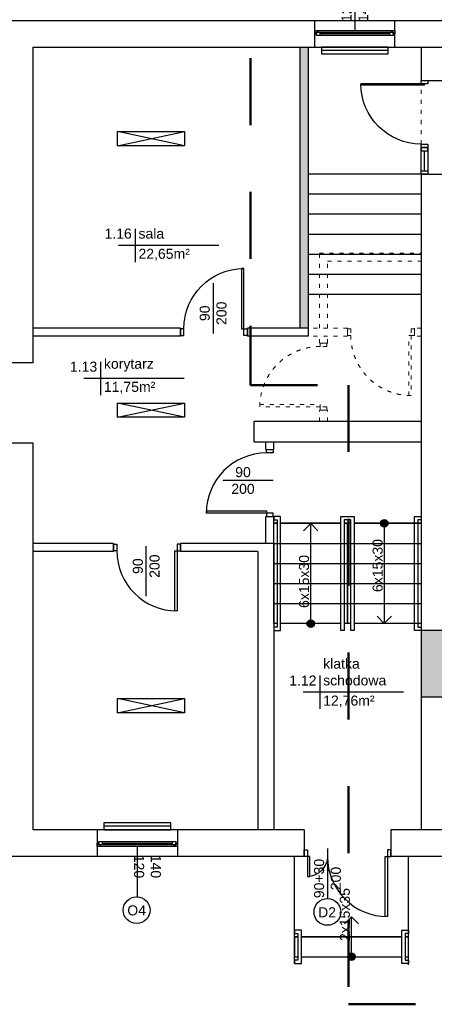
# Model space of a CAD drawing. Header units: millimetres. Extents: x 3698380 to 4312681, y 939872 to 1104488.
# Tile 41 of 93: x 3964475 to 3970672, y 1039219 to 1053940. Entities that reach past the tile are written whole.
import ezdxf
from ezdxf.enums import TextEntityAlignment as Align

# ---------------------------------------------------------------- set-up
doc = ezdxf.new("R2010")
doc.units = ezdxf.units.MM
doc.header["$LTSCALE"] = 10
doc.set_wipeout_variables(frame=1)
doc.linetypes.add('1', pattern=[2, 1, -1])
doc.linetypes.add('ACAD_ISO03W100', pattern=[30, 12, -18])
doc.layers.add('0 20 cienka', color=8, linetype='Continuous', lineweight=20)
doc.layers.add('HVAC_zakres_opracowania', color=1, linetype='1', lineweight=50)
for name, color, linetype in [('_wytyczne ele', 6, 'Continuous'), ('A_kreskowanie', 8, 'Continuous'), ('A_sc_istn', 252, 'Continuous'), ('A_sc_proj', 2, 'Continuous'), ('A_stolarka', 252, 'Continuous'), ('A_wymiary', 1, 'Continuous')]:
    doc.layers.add(name, color=color, linetype=linetype)
doc.styles.get("Standard").update_dxf_attribs({"font": 'arial.ttf'})
doc.linetypes.add('TRACKS', pattern='A,0.15,[130,ltypeshp.shx,S=0.25,R=0,X=0,Y=0],0.15', length=0.3)

# ---------------------------------------------------------------- blocks, each defined once
blk = doc.blocks.new('*U460')
at = {"color": 252}
for p, q in [((-32.5, 20), (-37.5, 20)), ((-37.5, 15), (-35, 15)), ((-35, 15), (-35, 17.5)), ((-35, 17.5), (-32.5, 17.5)), ((-30, 17.5), (-35, 17.5)), ((-35, 17.5), (-35, 12.5)), ((-32.5, 17.5), (-32.5, 20)), ((77.5, 20), (-32.5, 20)), ((-30, 12.5), (-30, 17.5)), ((75, 17.5), (-30, 17.5)), ((-30, 15), (75, 15)), ((80, 17.5), (75, 17.5)), ((75, 17.5), (75, 12.5)), ((82.5, 20), (77.5, 20)), ((77.5, 20), (77.5, 17.5)), ((77.5, 17.5), (80, 17.5)), ((80, 17.5), (80, 15)), ((80, 12.5), (80, 17.5)), ((80, 15), (82.5, 15)), ((-35, 12.5), (-30, 12.5)), ((-30, 12.5), (75, 12.5)), ((-30, 12.5), (75, 12.5)), ((75, 12.5), (80, 12.5))]:
    blk.add_line(p, q, dxfattribs=at)
for points in [[(-37.5, 20), (-37.5, 15), (-35, 15)], [(82.5, 20), (82.5, 15), (80, 15)]]:
    blk.add_lwpolyline(points, dxfattribs=at)
blk = doc.blocks.new('*U259')
at = {"color": 252}
blk.add_lwpolyline([(75, 0), (0, 0)], dxfattribs=at)
for tag, p in [('H', (30, 20)), ('S', (30, -5))]:
    blk.add_attdef(tag, text='', height=15, rotation=180, dxfattribs=at).set_placement(p, align=Align.CENTER)
blk = doc.blocks.new('*U196')
blk.add_arc((0, 0), 900, 0, 90)
blk.add_wipeout([(0, 900), (35, 900), (35, 0), (0, 0)])
blk.add_wipeout([(0, 900), (35, 900), (35, 0), (0, 0)])
blk.add_wipeout([(0, 900), (35, 900), (35, 0), (0, 0)])
for points in [[(35, 900), (35, 0), (0, 0), (0, 900)], [(-50, -100), (0, -100), (0, 0), (-50, 0)]]:
    blk.add_lwpolyline(points, close=True)
blk = doc.blocks.new('*U192')
blk.add_arc((0, 0), 300, 0, 90)
blk.add_wipeout([(0, 300), (35, 300), (35, 0), (0, 0)])
blk.add_wipeout([(0, 300), (35, 300), (35, 0), (0, 0)])
blk.add_wipeout([(0, 300), (35, 300), (35, 0), (0, 0)])
for points in [[(35, 300), (35, 0), (0, 0), (0, 300)], [(-50, -100), (0, -100), (0, 0), (-50, 0)]]:
    blk.add_lwpolyline(points, close=True)
blk = doc.blocks.new('*U338')
at = {"color": 252}
blk.add_lwpolyline([(75, 0), (0, 0)], dxfattribs=at)
for tag, p in [('S', (30, 5)), ('H', (30, -20))]:
    blk.add_attdef(tag, text='', height=15, dxfattribs=at).set_placement(p, align=Align.CENTER)
blk = doc.blocks.new('*U203')
blk.add_lwpolyline([(90, 105), (240, 105), (240, -5), (90, -5)], close=True)
blk.add_wipeout([(80, 215), (85, 215), (85, 210), (245, 210), (245, 215), (250, 215), (250, 205), (80, 205)])
for points in [[(80, 215), (85, 215), (85, 210), (245, 210), (245, 215), (250, 215), (250, 205), (80, 205)], [(90, 215), (90, -5), (90, -5), (90, 215)], [(90, 215), (240, 215), (240, 105), (90, 105)]]:
    blk.add_lwpolyline(points, close=True)
for points in [[(250, 115), (250, 110), (85, 110), (85, 100), (250, 100), (250, 95), (80, 95), (80, 115)], [(80, -5), (85, -5), (85, 0), (245, 0), (245, -5), (250, -5), (250, 5), (80, 5)]]:
    blk.add_wipeout(points)
for points in [[(250, 110), (85, 110), (85, 100), (250, 100), (250, 95), (80, 95), (80, 115), (250, 115)], [(80, -5), (85, -5), (85, 0), (245, 0), (245, -5), (250, -5), (250, 5), (80, 5)]]:
    blk.add_lwpolyline(points, close=True)
blk = doc.blocks.new('*U211')
for points in [[(90, 135), (90, -35), (90, -35), (90, 135)], [(90, 135), (120, 135), (120, -35), (90, -35)]]:
    blk.add_lwpolyline(points, close=True)
for points in [[(80, 135), (85, 135), (85, 130), (125, 130), (125, 135), (130, 135), (130, 125), (80, 125)], [(80, -35), (85, -35), (85, -30), (125, -30), (125, -35), (130, -35), (130, -25), (80, -25)]]:
    blk.add_wipeout(points)
for points in [[(80, 135), (85, 135), (85, 130), (125, 130), (125, 135), (130, 135), (130, 125), (80, 125)], [(80, -35), (85, -35), (85, -30), (125, -30), (125, -35), (130, -35), (130, -25), (80, -25)]]:
    blk.add_lwpolyline(points, close=True)
blk = doc.blocks.new('*U210')
h = blk.add_hatch(color=256)
h.dxf.hatch_style = 1
h.paths.add_polyline_path([(5.6, 0, 1), (-5.6, 0, 1)])
at = {"linetype": 'ACAD_ISO03W100', "lineweight": 15}
for q in [(-49, 10.6), (-49, -10.6)]:
    blk.add_line((-59.6, 0), q, dxfattribs=at)
blk.add_line((-5.6, 0), (-59.6, 0))
at = {"ltscale": 100}
blk.add_circle((0, 0), 5.61, dxfattribs=at)
blk.add_attdef('OPIS_SCHODÓW', text='', height=15, rotation=180).set_placement((-63.1, -10), align=Align.MIDDLE_CENTER)
blk = doc.blocks.new('*U213')
h = blk.add_hatch(color=256)
h.dxf.hatch_style = 1
h.paths.add_polyline_path([(5.6, 0, 1), (-5.6, 0, 1)])
at = {"linetype": 'ACAD_ISO03W100', "lineweight": 15}
for q in [(-139, 10.6), (-139, -10.6)]:
    blk.add_line((-149.6, 0), q, dxfattribs=at)
blk.add_line((-5.6, 0), (-149.6, 0))
at = {"ltscale": 100}
blk.add_circle((0, 0), 5.61, dxfattribs=at)
blk.add_attdef('OPIS_SCHODÓW', text='', height=15).set_placement((-63.1, 10), align=Align.MIDDLE_CENTER)
blk = doc.blocks.new('*U202')
h = blk.add_hatch(color=256)
h.dxf.hatch_style = 1
h.paths.add_polyline_path([(5.6, 0, 1), (-5.6, 0, 1)])
at = {"linetype": 'ACAD_ISO03W100', "lineweight": 15}
for q in [(-139, 10.6), (-139, -10.6)]:
    blk.add_line((-149.6, 0), q, dxfattribs=at)
blk.add_line((-5.6, 0), (-149.6, 0))
at = {"ltscale": 100}
blk.add_circle((0, 0), 5.61, dxfattribs=at)
blk.add_attdef('OPIS_SCHODÓW', text='', height=15, rotation=180).set_placement((-63.1, -10), align=Align.MIDDLE_CENTER)
blk = doc.blocks.new('*U469')
at = {"color": 252}
for points in [[(35, 900), (35, 0), (0, 0), (0, 900)], [(-50, -100), (0, -100), (0, 0), (-50, 0)], [(950, 0), (950, -100), (900, -100), (900, 0)]]:
    blk.add_lwpolyline(points, close=True, dxfattribs=at)
blk.add_arc((0, 0), 900, 0, 90, dxfattribs=at)
blk = doc.blocks.new('jndf')
at = {"layer": 'A_stolarka', "ltscale": 2}
for p, q in [((6686, -1555594), (6686, -1556544)), ((6686, -1555594), (6706, -1555594)), ((6706, -1555594), (6706, -1556544))]:
    blk.add_line(p, q, dxfattribs=at)
for points in [[(5756, -1555644), (5806, -1555644), (5806, -1555544), (5756, -1555544)], [(6706, -1555644), (6756, -1555644), (6756, -1555544), (6706, -1555544)]]:
    blk.add_lwpolyline(points, close=True, dxfattribs=at)
blk.add_arc((6706, -1555644), 900, 180, 270, dxfattribs=at)
blk = doc.blocks.new('d')
at = {"layer": 'A_kreskowanie', "ltscale": 2}
h = blk.add_hatch(color=252, dxfattribs=at)
h.dxf.hatch_style = 1
h.paths.add_polyline_path([(3731432.76, 791007.02), (3731312.76, 791007.02), (3731312.76, 789647.02), (3731432.76, 789647.02)])
h.paths.add_polyline_path([(3732874.74, 789327.02), (3732874.74, 789347.02), (3731432.76, 789347.02), (3731432.76, 789227.02), (3732874.74, 789227.02)])
h.paths.add_polyline_path([(3732754.74, 789227.02), (3732634.74, 789227.02), (3732634.74, 789127.02), (3732754.74, 789127.02)])
h.paths.add_polyline_path([(3734281.53, 789347.02), (3733874.74, 789347.02), (3733874.74, 789227.02), (3734281.53, 789227.02)])
h.paths.add_polyline_path([(3734161.53, 791007.02), (3734041.53, 791007.02), (3734041.53, 790927.02), (3734041.53, 790357.02), (3734041.53, 789347.02), (3734161.53, 789347.02)])
h.paths.add_polyline_path([(3736381.9, 791007.02), (3736261.9, 791007.02), (3736261.9, 789347.02), (3735463.65, 789347.02), (3735314.74, 789347.02), (3735314.74, 789227.02), (3736381.9, 789227.02)])
h.paths.add_polyline_path([(3735583.65, 789227.02), (3735463.65, 789227.02), (3735463.65, 787727.02), (3735583.65, 787727.02)])
h.paths.add_polyline_path([(3732754.74, 788122.56), (3732634.74, 788122.56), (3732634.74, 787727.02), (3732754.74, 787727.02)])
h.paths.add_polyline_path([(3731432.76, 789527.02), (3731312.76, 789527.02), (3731312.76, 787727.02), (3731432.76, 787727.02)])
h.paths.add_polyline_path([(3730049.12, 787727.02), (3729235.08, 787727.02), (3729235.08, 787627.02), (3729285.08, 787627.02), (3729285.08, 787527.02, 0.02784244), (3729290.65, 787427.02), (3730049.12, 787427.02)])
h.paths.add_polyline_path([(3729285.08, 787527.02), (3729235.08, 787527.02), (3729235.08, 787427.02), (3729290.65, 787427.02, -0.02784244)], flags=17)
h.paths.add_polyline_path([(3729285.08, 787627.02), (3729235.08, 787627.02), (3729235.08, 787527.02), (3729285.08, 787527.02)], flags=17)
h.paths.add_polyline_path([(3729114.74, 784607.02), (3728714.74, 784607.02), (3728714.74, 783607.02), (3729114.74, 783607.02)])
h.paths.add_polyline_path([(3729220.66, 783607.02), (3729114.74, 783607.02), (3729114.74, 783487.02), (3729220.66, 783487.02)])
h.paths.add_polyline_path([(3729309.74, 783607.02), (3729220.66, 783607.02), (3729220.66, 783487.02), (3729309.74, 783487.02)])
h.paths.add_polyline_path([(3732204.74, 783607.02), (3730709.74, 783607.02), (3730709.74, 783487.02), (3732204.74, 783487.02)])
h.paths.add_polyline_path([(3732324.74, 783707.02), (3732204.74, 783707.02), (3732204.74, 781627.02), (3732324.74, 781627.02)])
h.paths.add_polyline_path([(3735344.74, 786027.02), (3735224.74, 786027.02), (3732324.74, 786027.02), (3732324.74, 785907.02), (3735224.74, 785907.02), (3735224.74, 781627.02), (3735344.74, 781627.02)])
h.paths.add_polyline_path([(3744114.74, 791127.02), (3735314.74, 791127.02), (3735314.74, 791007.02), (3744114.74, 791007.02)])
h.paths.add_polyline_path([(3740100.05, 791007.02), (3739980.05, 791007.02), (3739980.05, 787727.02), (3740100.05, 787727.02)])
h.paths.add_polyline_path([(3742214.74, 791007.02), (3742094.74, 791007.02), (3742094.74, 787727.02), (3742214.74, 787727.02)])
h.paths.add_polyline_path([(3727024.74, 793327.02), (3726904.74, 793327.02), (3726904.74, 789127.02), (3727024.74, 789127.02)])
at = {"layer": '0 20 cienka', "color": 252, "linetype": 'ACAD_ISO03W100', "ltscale": 0.5}
blk.add_line((3728714.74, 791427.02), (3728714.74, 792827.02), dxfattribs=at)
for points in [[(3727194.74, 789127.02), (3727194.74, 790247.02), (3728714.74, 790247.02)], [(3727314.74, 789127.02), (3727314.74, 790127.02), (3728714.74, 790127.02)], [(3727614.91, 789127.02), (3727024.74, 789127.02)], [(3727614.91, 789127.02), (3727614.91, 789007.02)], [(3728714.74, 789127.02), (3728614.91, 789127.02)], [(3728614.91, 789127.02), (3728614.91, 789007.02)], [(3727614.91, 789007.02), (3727024.74, 789007.02)], [(3727194.74, 788899.79), (3727194.74, 789007.02)], [(3727314.74, 788899.79), (3727194.74, 788899.79)], [(3727314.74, 788899.79), (3727314.74, 789007.02)], [(3728714.74, 789007.02), (3728614.91, 789007.02)], [(3727194.74, 787727.02), (3727194.74, 787899.79)], [(3727314.74, 787899.79), (3727194.74, 787899.79)], [(3727314.74, 787727.02), (3727314.74, 787899.79)]]:
    blk.add_lwpolyline(points, dxfattribs=at)
for points in [[(3727614.91, 789017.02), (3727614.91, 789117.02), (3727664.91, 789117.02), (3727664.91, 789017.02)], [(3728614.91, 789117.02), (3728564.91, 789117.02), (3728564.91, 789017.02), (3728614.91, 789017.02)], [(3727204.74, 788899.79), (3727304.74, 788899.79), (3727304.74, 788849.79), (3727204.74, 788849.79)], [(3728529.91, 788117.02), (3728529.91, 789017.02), (3728564.91, 789017.02), (3728564.91, 788117.02)], [(3726304.74, 787984.79), (3727204.74, 787984.79), (3727204.74, 787949.79), (3726304.74, 787949.79)], [(3727304.74, 787899.79), (3727304.74, 787949.79), (3727204.74, 787949.79), (3727204.74, 787899.79)]]:
    blk.add_lwpolyline(points, close=True, dxfattribs=at)
for centre, start, end in [((3728564.91, 789017.02), 180, 270), ((3727204.74, 787949.79), 90, 180)]:
    blk.add_arc(centre, 900, start, end, dxfattribs=at)
at = {"layer": 'A_sc_istn', "color": 252}
for points in [[(3722514.74, 788607.02), (3722514.74, 793727.02), (3744014.74, 793727.02), (3744014.74, 797027.02)], [(3722914.74, 788607.02), (3722914.74, 793327.02), (3744414.74, 793327.02), (3744414.74, 797027.02)], [(3727124.74, 793327.02), (3727124.74, 793727.02)], [(3728324.74, 793327.02), (3728324.74, 793727.02)], [(3728714.74, 793327.02), (3728714.74, 792827.02)], [(3724178.91, 791852.42), (3725178.91, 792064.55)], [(3725178.91, 791852.42), (3724178.91, 792064.55)], [(3728714.74, 791427.02), (3728714.74, 784607.02)], [(3724440.16, 790611.41), (3724440.16, 790111.41)], [(3725690.16, 790361.41), (3724190.16, 790361.41)], [(3725117.62, 789127.02), (3722914.74, 789127.02)], [(3725117.62, 789007.02), (3725117.62, 789127.02)], [(3727024.74, 789127.02), (3726117.62, 789127.02)], [(3726117.62, 789007.02), (3726117.62, 789127.02)], [(3725117.62, 789007.02), (3722914.74, 789007.02)], [(3727024.74, 789007.02), (3726117.62, 789007.02)], [(3722914.74, 788607.02), (3722514.74, 788607.02)], [(3723923.85, 788622.65), (3723923.85, 788122.65)], [(3725173.85, 788372.65), (3723673.85, 788372.65)], [(3724178.91, 787793.16), (3725178.91, 788005.3)], [(3725178.91, 787793.16), (3724178.91, 788005.3)], [(3728714.74, 787727.02), (3726214.74, 787727.02), (3726214.74, 787427.02), (3728714.74, 787427.02)], [(3726964.74, 781227.02), (3722514.74, 781227.02), (3722514.74, 787407.02)], [(3722914.74, 787407.02), (3722514.74, 787407.02)], [(3726964.74, 781627.02), (3722914.74, 781627.02), (3722914.74, 787407.02)], [(3726394.74, 787308.9), (3726394.74, 787427.02)], [(3726514.74, 787308.9), (3726514.74, 787427.02)], [(3726394.74, 787308.9), (3726514.74, 787308.9)], [(3726394.74, 785907.02), (3726394.74, 786308.9)], [(3726514.74, 785907.02), (3726514.74, 786308.9)], [(3724117.62, 785907.02), (3722914.74, 785907.02)], [(3724117.62, 785787.02), (3722914.74, 785787.02)], [(3724117.62, 785907.02), (3724117.62, 785787.02)], [(3726514.74, 785907.02), (3725117.62, 785907.02)], [(3725117.62, 785907.02), (3725117.62, 785787.02)], [(3726274.74, 785787.02), (3725117.62, 785787.02)], [(3726274.74, 785787.02), (3726274.74, 781627.02)], [(3726514.74, 785907.02), (3726514.74, 781627.02)], [(3727201.06, 783931.67), (3727201.06, 783431.67)], [(3724178.91, 783375), (3725178.91, 783587.13)], [(3725178.91, 783375), (3724178.91, 783587.13)], [(3728451.06, 783681.67), (3726951.06, 783681.67)], [(3728714.74, 783607.02), (3728714.74, 781627.02)], [(3729114.74, 783607.02), (3728714.74, 783607.02)], [(3723874.74, 781627.02), (3723874.74, 781227.02)], [(3723874.74, 781627.02), (3723874.74, 781227.02)], [(3725074.74, 781627.02), (3725074.74, 781227.02)], [(3725074.74, 781627.02), (3725074.74, 781227.02)], [(3726964.74, 781627.02), (3726964.74, 781227.02)], [(3729309.74, 781627.02), (3728264.74, 781627.02)], [(3728264.74, 781627.02), (3728264.74, 781227.02)], [(3729309.74, 781227.02), (3728264.74, 781227.02)]]:
    blk.add_lwpolyline(points, dxfattribs=at)
for points in [[(3728224.74, 793327.02), (3727224.74, 793327.02), (3727224.74, 793227.02), (3728224.74, 793227.02)], [(3724178.91, 792064.55), (3725178.91, 792064.55), (3725178.91, 791852.42), (3724178.91, 791852.42)], [(3724178.91, 788005.3), (3725178.91, 788005.3), (3725178.91, 787793.16), (3724178.91, 787793.16)], [(3724178.91, 783587.13), (3725178.91, 783587.13), (3725178.91, 783375), (3724178.91, 783375)], [(3724974.74, 781726.99), (3723974.74, 781726.99), (3723974.74, 781626.99), (3724974.74, 781626.99)]]:
    blk.add_lwpolyline(points, close=True, dxfattribs=at)
at = {"layer": 'A_sc_istn', "color": 252, "linetype": 'TRACKS', "ltscale": 20}
for points in [[(3728224.74, 793277.02), (3727224.74, 793277.02)], [(3724974.74, 781676.99), (3723974.74, 781676.99)]]:
    blk.add_lwpolyline(points, dxfattribs=at)
at = {"layer": 'A_sc_istn', "color": 252}
blk.add_circle((3724463.11, 780423.23), 200, dxfattribs=at)
at = {"layer": 'A_sc_proj', "color": 252, "ltscale": 2}
for p, q in [((3726904.74, 793327.02), (3726904.74, 789127.02)), ((3727024.74, 793327.02), (3727024.74, 789007.02)), ((3728714.74, 792827.02), (3729114.74, 792827.02)), ((3728714.74, 791427.02), (3729114.74, 791427.02))]:
    blk.add_line(p, q, dxfattribs=at)
at = {"layer": 'A_stolarka', "color": 252, "ltscale": 2}
blk.add_line((3728764.74, 791477.02), (3728764.74, 791777.02), dxfattribs=at)
for points in [[(3728714.74, 791827.02), (3728714.74, 791777.02), (3728814.74, 791777.02), (3728814.74, 791827.02)], [(3728814.74, 791827.02), (3728814.74, 791427.02), (3728714.74, 791427.02), (3728714.74, 791827.02)], [(3728714.74, 791427.02), (3728714.74, 791477.02), (3728814.74, 791477.02), (3728814.74, 791427.02)]]:
    blk.add_lwpolyline(points, close=True, dxfattribs=at)
at = {"layer": 'A_wymiary', "color": 252, "ltscale": 2}
for p, q in [((3728714.74, 791427.02), (3727024.74, 791427.02)), ((3728714.74, 791127.02), (3727024.74, 791127.02)), ((3728714.74, 790827.02), (3727024.74, 790827.02)), ((3728714.74, 790527.02), (3727024.74, 790527.02)), ((3728714.74, 790227.02), (3727024.74, 790227.02)), ((3728714.74, 789927.02), (3727024.74, 789927.02)), ((3728714.74, 789627.02), (3727024.74, 789627.02))]:
    blk.add_line(p, q, dxfattribs=at)
at = {"layer": 'A_sc_istn', "color": 252, "linetype": 'ACAD_ISO03W100'}
ref = blk.add_blockref('*U259', (3727724.74, 793577.05), dxfattribs=dict(at, xscale=-10, yscale=10, zscale=10, rotation=270))
ref.add_attrib('S', '120', dxfattribs={"layer": '0', "color": 252, "height": 150, "rotation": 90}).set_placement((3727674.74, 793877.05), align=Align.CENTER)
ref.add_attrib('H', '140', dxfattribs={"layer": '0', "color": 252, "height": 150, "rotation": 90}).set_placement((3727924.74, 793877.05), align=Align.CENTER)
at = {"layer": 'A_sc_istn', "color": 252, "xscale": -10, "yscale": 10, "zscale": 10}
blk.add_blockref('*U460', (3727949.74, 793377.05), dxfattribs=at)
at = {"layer": 'A_sc_istn', "color": 252, "xscale": -1}
blk.add_blockref('*U469', (3726067.62, 789117.02), dxfattribs=at)
at = {"layer": 'A_sc_istn', "color": 252, "linetype": 'ACAD_ISO03W100'}
ref = blk.add_blockref('*U259', (3725605.62, 789047.36), dxfattribs=dict(at, xscale=-10, yscale=10, zscale=10, rotation=270))
ref.add_attrib('S', '90', dxfattribs={"layer": '0', "color": 252, "height": 150, "rotation": 90}).set_placement((3725555.62, 789347.36), align=Align.CENTER)
ref.add_attrib('H', '200', dxfattribs={"layer": '0', "color": 252, "height": 150, "rotation": 90}).set_placement((3725805.62, 789347.36), align=Align.CENTER)
at = {"layer": 'A_sc_istn', "color": 252, "linetype": 'ACAD_ISO03W100', "xscale": 10, "yscale": 10, "zscale": 10}
blk.add_blockref('*U338', (3725752.57, 786847.61), dxfattribs=at).add_auto_attribs({'S': '90', 'H': '200'})
at = {"layer": 'A_sc_istn', "color": 252, "rotation": 180}
blk.add_blockref('*U469', (3725067.62, 785797.02), dxfattribs=at)
at = {"layer": 'A_sc_istn', "color": 252, "linetype": 'ACAD_ISO03W100', "xscale": 10, "yscale": 10, "zscale": 10, "rotation": 270}
blk.add_blockref('*U259', (3724605.62, 785866.69), dxfattribs=at).add_auto_attribs({'S': '90', 'H': '200'})
at = {"layer": 'A_sc_istn', "color": 252, "xscale": -10, "yscale": 10, "zscale": 10}
for name, p, rotation in [('*U460', (3724249.74, 781576.96), 180), ('*U211', (3728174.74, 780927.02), 90)]:
    blk.add_blockref(name, p, dxfattribs=dict(at, rotation=rotation))
at = {"layer": 'A_sc_istn', "color": 252, "linetype": 'ACAD_ISO03W100'}
ref = blk.add_blockref('*U338', (3724474.74, 781376.96), dxfattribs=dict(at, xscale=-10, yscale=10, zscale=10, rotation=90))
ref.add_attrib('S', '120', dxfattribs={"layer": '0', "color": 252, "height": 150, "rotation": 270}).set_placement((3724424.74, 781076.96), align=Align.CENTER)
ref.add_attrib('H', '140', dxfattribs={"layer": '0', "color": 252, "height": 150, "rotation": 270}).set_placement((3724674.74, 781076.96), align=Align.CENTER)
at = {"layer": 'A_stolarka', "color": 252, "xscale": -1, "rotation": 270}
blk.add_blockref('jndf', (5284358.49, 786071.29), dxfattribs=at)
at = {"layer": 'A_sc_istn', "color": 252, "char_height": 300}
for s, insert, attachment_point in [('{\\H0.5x;1.16}', (3724390.16, 790461.41), 9), ('{\\H0.5x;sala}', (3724490.16, 790461.41), 7), ('{\\H0.5x;22,65m²}', (3724490.16, 790311.41), 1), ('{\\H0.5x;1.13}', (3723873.85, 788472.65), 9), ('{\\H0.5x;korytarz}', (3723973.85, 788472.65), 7), ('{\\H0.5x;11,75m²}', (3723973.85, 788322.65), 1), ('{\\H0.5x;klatka schodowa}', (3727251.06, 783781.67), 7), ('{\\H0.5x;1.12}', (3727151.06, 783781.67), 9), ('{\\H0.5x;12,76m²}', (3727251.06, 783631.67), 1), ('{\\H0.5x;O4}', (3724323.4, 780343.26), 7)]:
    blk.add_mtext_dynamic_manual_height_columns(s, width=232.5953, gutter_width=12.5, heights=[0], dxfattribs=dict(at, insert=insert, attachment_point=attachment_point))
at = {"layer": 'A_sc_istn', "color": 252}
for points in [[(3726824.74, 779627.02), (3726824.74, 781227.02)], [(3728524.74, 779608.51), (3728524.74, 781227.02)]]:
    blk.add_lwpolyline(points, dxfattribs=at)
at = {"layer": 'A_sc_istn', "color": 252, "xscale": 10, "yscale": 10, "zscale": 10, "rotation": 270}
blk.add_blockref('*U203', (3726564.74, 787107.02), dxfattribs=at)
at = {"layer": 'A_sc_istn', "color": 252, "rotation": 180}
blk.add_blockref('*U196', (3728214.74, 781227.02), dxfattribs=at)
at = {"layer": 'A_sc_istn', "color": 252}
for points in [[(3726394.74, 786308.9), (3726514.74, 786308.9)], [(3726514.74, 785907.02), (3727614.74, 785907.02)], [(3727614.74, 785907.02), (3728714.74, 785907.02)], [(3726514.74, 785607.02), (3727614.74, 785607.02)], [(3727614.74, 785607.02), (3728714.74, 785607.02)], [(3726514.74, 785307.02), (3727614.74, 785307.02)], [(3727614.74, 785307.02), (3728714.74, 785307.02)], [(3726514.74, 785007.02), (3727614.74, 785007.02)], [(3727614.74, 785007.02), (3728714.74, 785007.02)], [(3729114.74, 784607.02), (3728714.74, 784607.02)]]:
    blk.add_lwpolyline(points, dxfattribs=at)
blk.add_circle((3727314.74, 780397.02), 200, dxfattribs=at)
at = {"layer": 'A_sc_proj', "color": 252, "ltscale": 2}
blk.add_line((3728714.74, 784607.02), (3728714.74, 783607.02), dxfattribs=at)
at = {"layer": 'A_sc_istn', "color": 252, "rotation": 90.00000000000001}
blk.add_blockref('*U469', (3726404.74, 786358.9), dxfattribs=at)
at = {"layer": 'A_sc_istn', "color": 252, "xscale": 10, "yscale": 10, "zscale": 10}
for name, p, rotation, values in [('*U213', (3728164.74, 786207.02), 89.99999999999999, {'OPIS_SCHODÓW': '6x15x30'}), ('*U202', (3727064.74, 784707.02), 270, {'OPIS_SCHODÓW': '6x15x30'}), ('*U210', (3727674.74, 779727.02), 270, {'OPIS_SCHODÓW': '2x15x35'})]:
    blk.add_blockref(name, p, dxfattribs=dict(at, rotation=rotation)).add_auto_attribs(values)
at = {"layer": 'A_sc_istn', "color": 252, "xscale": -1, "rotation": 180}
blk.add_blockref('*U192', (3727014.74, 781227.02), dxfattribs=at)
at = {"layer": 'A_sc_istn', "color": 252, "insert": (3727175.03, 780317.06), "char_height": 300, "attachment_point": 7}
blk.add_mtext_dynamic_manual_height_columns('{\\H0.5x;D2}', width=232.5953, gutter_width=12.5, heights=[0], dxfattribs=at)
at = {"layer": 'A_sc_istn', "color": 252, "xscale": 10, "yscale": 10, "zscale": 10, "rotation": 90}
blk.add_blockref('*U338', (3727314.74, 780597.02), dxfattribs=at).add_auto_attribs({'S': '90+30', 'H': '200'})
blk = doc.blocks.new('A$C77EF4F1D')
at = {"layer": 'HVAC_zakres_opracowania', "color": 2, "ltscale": 100}
for p, q in [((-2548, 1835), (-2548, -5052)), ((-2548, -5052), (-1085, -5052)), ((-1085, -5052), (-1085, -14311)), ((-1085, -14311), (16739, -14311))]:
    blk.add_line(p, q, dxfattribs=at)

msp = doc.modelspace()

# ---------------------------------------------------------------- block references
at = {"layer": 'A_wymiary'}
msp.add_blockref('d', (241760, 260203), dxfattribs=at)

# ---------------------------------------------------------------- next in the draw order: block references
at = {"layer": '_wytyczne ele', "color": 2, "ltscale": 2}
msp.add_blockref('A$C77EF4F1D', (3970475, 1053530), dxfattribs=at)

doc.saveas('drawing.dxf')
